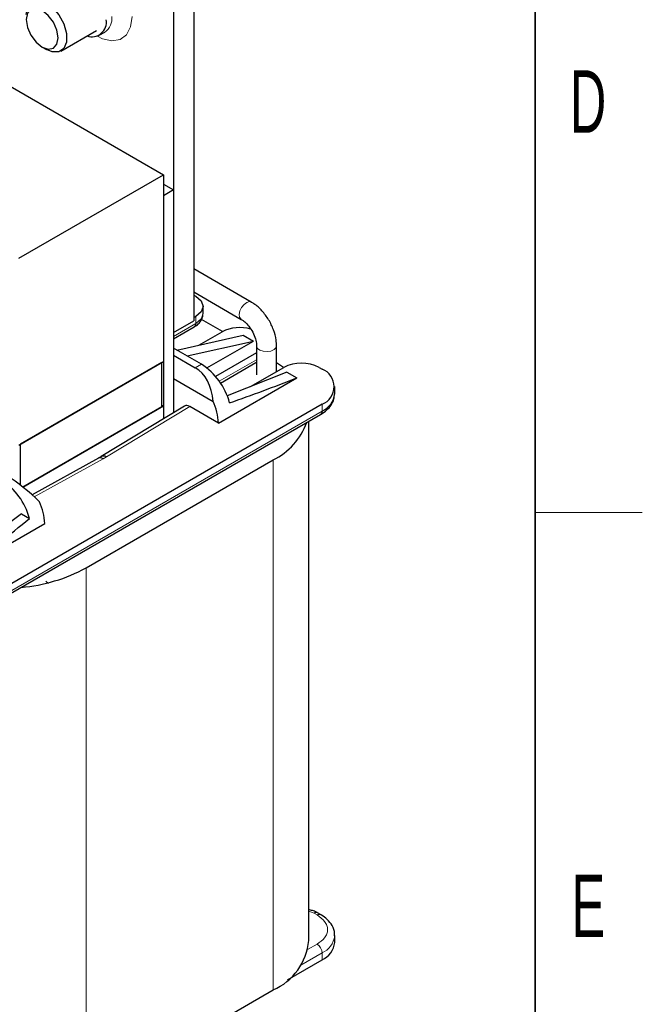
# Model space of a CAD drawing. Header units: millimetres. Extents: x 5 to 418, y 2 to 292.
# Tile 27 of 32: x 379 to 414, y 75 to 130. Entities that reach past the tile are written whole.
import ezdxf

# ---------------------------------------------------------------- set-up
doc = ezdxf.new("R2010")
doc.units = ezdxf.units.MM
doc.layers.add('SLD-0', color=7, linetype='Continuous')
doc.styles.add('SLDTEXTSTYLE0', font='TXT', dxfattribs={"width": 0.605})

msp = doc.modelspace()

# ---------------------------------------------------------------- linework, layer by layer
at = {"color": 7, "linetype": 'Continuous', "lineweight": 25}
for p, q in [((341.941, 147.28), (387.196, 121.155)), ((388.893, 138.466), (388.893, 112.99)), ((387.762, 137.813), (387.762, 112.337)), ((381.451, 128.075), (383.442, 129.225)), ((383.598, 128.955), (383.909, 129.134)), ((380.407, 128.295), (380.65, 128.154)), ((379.107, 116.485), (387.196, 121.155)), ((387.196, 121.155), (387.196, 110.704)), ((387.196, 120.633), (387.762, 120.306)), ((387.762, 120.306), (387.196, 119.979)), ((387.762, 120.306), (387.762, 107.839)), ((387.196, 119.979), (387.196, 107.496)), ((392.114, 114.03), (388.893, 115.889)), ((388.893, 114.596), (391.554, 113.06)), ((389.416, 113.397), (389.416, 113.789)), ((392.114, 114.03), (392.131, 114.019)), ((387.762, 112.337), (388.893, 112.99)), ((389.006, 113.218), (388.893, 113.152)), ((390.505, 112.385), (389.329, 113.064)), ((387.762, 111.972), (388.923, 112.643)), ((387.953, 111.344), (391.665, 112.173)), ((388.518, 111.018), (392.23, 111.846)), ((389.175, 111.617), (390.477, 112.369)), ((389.628, 110.344), (392.23, 111.846)), ((391.665, 112.173), (392.23, 111.846)), ((389.318, 110.556), (387.762, 111.455)), ((387.936, 111.354), (387.97, 111.348)), ((392.406, 111.585), (392.406, 109.952)), ((393.526, 110.145), (393.526, 111.585)), ((387.762, 111.063), (388.979, 110.36)), ((392.406, 111.196), (390.111, 109.871)), ((379.107, 106.034), (387.196, 110.704)), ((387.111, 110.655), (379.191, 106.083)), ((387.111, 108.172), (387.111, 110.655)), ((390.386, 109.503), (392.374, 110.651)), ((392.075, 109.307), (393.927, 110.377)), ((393.915, 110.37), (393.526, 110.636)), ((395.907, 110.377), (396.077, 110.279)), ((387.762, 109.756), (389.981, 108.475)), ((390.279, 107.258), (394.663, 109.789)), ((394.097, 110.115), (390.765, 108.784)), ((394.097, 110.115), (394.663, 109.789)), ((396.78, 108.907), (396.78, 109.299)), ((396.077, 108.319), (378.711, 98.294)), ((379.332, 103.681), (387.196, 108.221)), ((387.111, 108.172), (379.332, 103.681)), ((388.383, 108.215), (383.719, 105.391)), ((387.111, 108.27), (387.196, 108.221)), ((387.196, 108.221), (387.196, 107.496)), ((390.279, 107.258), (388.666, 108.189)), ((378.628, 97.719), (395.994, 107.744)), ((395.325, 78.319), (395.325, 107.358)), ((379.191, 103.79), (379.191, 106.083)), ((383.552, 105.295), (379.84, 103.251)), ((383.721, 105.392), (383.55, 105.294)), ((382.868, 99.159), (393.334, 105.2)), ((379.248, 102.191), (375.599, 99.437)), ((379.248, 102.191), (379.698, 101.931)), ((376.165, 99.11), (380.549, 101.641)), ((395.994, 79.76), (395.825, 79.858)), ((396.78, 78.205), (396.78, 78.597)), ((394.148, 76.111), (396.077, 77.225)), ((382.868, 69.502), (393.334, 75.544))]:
    msp.add_line(p, q, dxfattribs=at)
at = {"color": 7, "linetype": 'Continuous', "lineweight": 18}
for p, q in [((389.006, 113.218), (389.006, 112.826)), ((389.006, 112.826), (387.762, 112.107)), ((392.406, 110.804), (390.32, 109.6)), ((389.318, 110.556), (388.979, 110.36)), ((384.004, 105.367), (388.666, 108.189)), ((396.077, 107.927), (396.077, 108.319)), ((378.711, 97.902), (396.077, 107.927)), ((379.964, 103.138), (383.825, 105.263)), ((383.825, 105.263), (384.004, 105.367)), ((393.334, 105.2), (393.334, 75.544)), ((382.868, 99.159), (382.868, 69.502)), ((380.763, 98.287), (380.614, 98.408)), ((395.325, 79.955), (395.625, 79.838)), ((395.625, 79.838), (395.794, 79.74)), ((395.794, 78.107), (395.266, 77.802)), ((396.077, 77.617), (394.884, 76.929)), ((396.077, 77.617), (396.077, 77.225))]:
    msp.add_line(p, q, dxfattribs=at)
at = {"color": 7, "linetype": 'Continuous', "lineweight": 25, "flags": 128}
for points in [[(379.519, 130.114), (379.596, 130.542), (379.814, 130.824), (380.146, 130.921), (380.546, 130.822), (380.96, 130.539), (381.332, 130.11), (381.612, 129.593), (381.763, 129.059), (381.763, 128.579), (381.612, 128.218), (381.332, 128.025), (380.96, 128.025), (380.65, 128.154)], [(379.519, 129.833), (379.587, 129.402), (379.779, 128.958), (380.068, 128.569), (380.408, 128.295), (380.748, 128.176), (381.036, 128.232), (381.228, 128.454), (381.296, 128.808), (381.228, 129.239), (381.036, 129.683), (380.748, 130.072), (380.408, 130.346), (380.068, 130.465), (379.779, 130.409), (379.587, 130.187), (379.519, 129.833)], [(388.893, 114.419), (389.006, 114.361), (389.31, 114.098), (389.416, 113.789), (389.31, 113.48), (389.006, 113.218)], [(392.374, 110.651), (392.374, 110.651), (392.406, 110.676)]]:
    msp.add_lwpolyline(points, dxfattribs=at)
at = {"color": 7, "linetype": 'Continuous', "lineweight": 18, "flags": 128}
for points in [[(383.505, 128.91), (383.792, 128.767), (384.316, 128.642), (384.775, 128.718), (385.132, 128.988), (385.359, 129.431), (385.437, 130.01)], [(391.551, 113.062), (391.538, 113.07), (391.46, 113.18), (391.439, 113.344), (391.479, 113.54), (391.572, 113.736), (391.706, 113.903), (391.859, 114.015), (392.008, 114.056), (392.114, 114.03)], [(389.006, 112.826), (389.31, 113.088), (389.416, 113.397)], [(392.406, 111.58), (392.407, 111.565), (392.462, 111.443), (392.595, 111.343), (392.783, 111.279), (393, 111.262), (393.211, 111.294), (393.385, 111.371), (393.495, 111.48), (393.526, 111.585)]]:
    msp.add_lwpolyline(points, dxfattribs=at)
at = {"color": 7, "linetype": 'Continuous', "lineweight": 18}
for centre, radius, start, end in [((383.391, 129.895), 0.921, 304.4341, 7.1189), ((395.912, 79.576), 0.202, 66.4808, 125.5486), ((395.572, 78.725), 1.218, 294.5163, 352.697), ((395.463, 77.589), 0.615, 2.6055, 57.3945)]:
    msp.add_arc(centre, radius, start, end, dxfattribs=at)
at = {"color": 7, "linetype": 'Continuous', "lineweight": 25}
for centre, radius, start, end in [((383.19, 129.692), 0.816, 250.605, 9.7021), ((388.81, 112.804), 0.197, 305.0133, 6.2988), ((391.476, 110.402), 2.206, 73.8734, 116.9356), ((387.285, 107.409), 3.747, 15.2946, 57.1298), ((394.917, 108.466), 2.152, 62.6097, 117.3903), ((395.705, 109.299), 1.048, 290.7834, 69.2166), ((395.579, 109.027), 1.207, 294.3747, 354.3052), ((386.989, 107.098), 3.293, 2.784, 24.7164), ((395.881, 107.906), 0.197, 305.0133, 6.2988), ((391.656, 108.611), 3.801, 296.1891, 339.8074), ((376.084, 100.943), 3.747, 15.2946, 57.1298), ((377.26, 101.481), 3.293, 2.784, 24.7164), ((378.426, 107.358), 9.325, 274.9616, 298.4461), ((395.742, 79.674), 0.202, 66.5091, 125.5461), ((392.008, 78.597), 3.328, 293.4621, 355.2177), ((395.579, 78.325), 1.207, 294.3747, 354.3052)]:
    msp.add_arc(centre, radius, start, end, dxfattribs=at)
for centre, major_axis, ratio, start_param, end_param in [((388.065, 107.873), (0.458, 2.654), 0.705549, 5.06077, 6.029112), ((393.334, 110.915), (11.147, 4.284), 0.12824, 4.443129, 4.782459), ((388.666, 107.732), (-0.28, 0.485), 0.577382, 5.497585, 6.295091), ((383.825, 104.806), (-0.275, 0.488), 0.570469, 5.50368, 6.277374), ((384.004, 104.909), (-0.285, 0.482), 0.584212, 5.491774, 6.277091), ((379.371, 102.854), (1.885, -1.674), 0.241577, 1.307831, 2.276173), ((374.101, 99.812), (11.109, 8.26), 0.130147, 4.801912, 5.141241)]:
    msp.add_ellipse(centre, major_axis=major_axis, ratio=ratio, start_param=start_param, end_param=end_param, dxfattribs=at)
for points, knots in [([(393.526, 111.585), (393.521, 111.689), (393.508, 111.982), (393.374, 112.484), (393.1, 113.053), (392.721, 113.56), (392.374, 113.871), (392.163, 114), (392.114, 114.03)], [0, 0, 0, 0, 0.113803, 0.318763, 0.523309, 0.728716, 0.937586, 1, 1, 1, 1]), ([(388.919, 112.646), (388.939, 112.656), (389.049, 112.709), (389.209, 112.858), (389.382, 113.1), (389.402, 113.299), (389.412, 113.397)], [0, 0, 0, 0, 0.064574, 0.365001, 0.685396, 1, 1, 1, 1]), ([(391.554, 113.06), (391.598, 113.032), (391.714, 112.958), (391.928, 112.752), (392.154, 112.438), (392.324, 112.073), (392.398, 111.773), (392.404, 111.632), (392.406, 111.585)], [0, 0, 0, 0, 0.109805, 0.293567, 0.491236, 0.696587, 0.900043, 1, 1, 1, 1]), ([(395.992, 107.746), (396.001, 107.75), (396.133, 107.814), (396.342, 107.983), (396.595, 108.263), (396.756, 108.579), (396.763, 108.801), (396.765, 108.898)], [0, 0, 0, 0, 0.017991, 0.266809, 0.524046, 0.790871, 1, 1, 1, 1]), ([(395.82, 79.854), (395.802, 79.866), (395.718, 79.924), (395.551, 79.988), (395.394, 80.02), (395.325, 80.035)], [0, 0, 0, 0, 0.1305582, 0.6161394, 1, 1, 1, 1]), ([(396.763, 78.565), (396.769, 78.608), (396.796, 78.808), (396.661, 79.143), (396.389, 79.481), (396.155, 79.678), (396.007, 79.749), (395.991, 79.757)], [0, 0, 0, 0, 0.091394, 0.4198283, 0.7102307, 0.9688831, 1, 1, 1, 1])]:
    msp.add_open_spline(points, degree=3, knots=knots, dxfattribs=at)
at = {"color": 7, "linetype": 'Continuous', "lineweight": 18}
msp.add_open_spline([(395.794, 79.74), (395.953, 79.626), (396.198, 79.451), (396.352, 79.159), (396.394, 78.924), (396.352, 78.688), (396.198, 78.396), (395.953, 78.221), (395.794, 78.107)], degree=3, knots=[0, 0, 0, 0, 0.239443, 0.36979, 0.5, 0.630347, 0.760557, 1, 1, 1, 1], dxfattribs=at)
at = {"layer": 'SLD-0', "lineweight": 35}
msp.add_line((408, 12), (408, 282.5), dxfattribs=at)
at = {"layer": 'SLD-0', "lineweight": 18}
msp.add_line((408, 102.25), (414, 102.25), dxfattribs=at)

# ---------------------------------------------------------------- texts
at = {"layer": 'SLD-0', "char_height": 3.5, "attachment_point": 2, "style": 'SLDTEXTSTYLE0'}
for s, insert in [('D', (410.96, 127.001)), ('E', (410.982, 82.001))]:
    msp.add_mtext(s, dxfattribs=dict(at, insert=insert))

doc.saveas('drawing.dxf')
